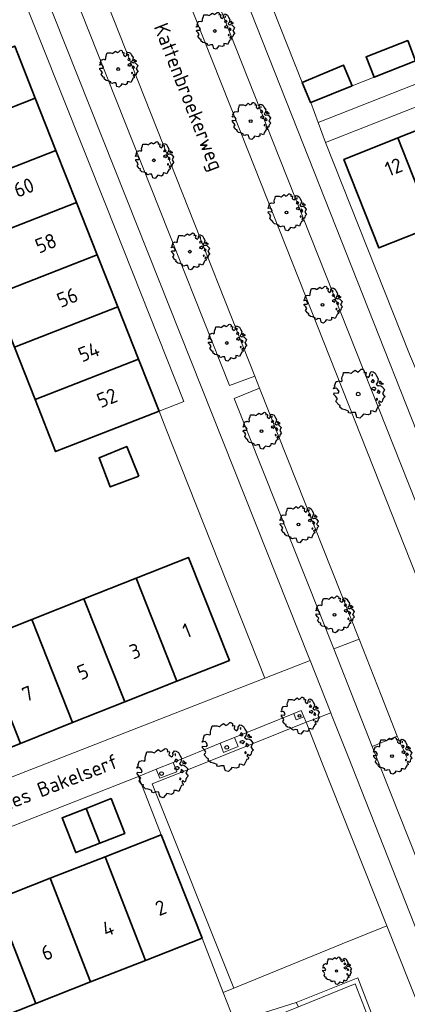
# Model space of a CAD drawing. Header units: metres. Extents: x 152391 to 157968, y 462336 to 467280.
# Tile 195 of 256: x 154579 to 154615, y 464770 to 464861. Entities that reach past the tile are written whole.
import ezdxf
from ezdxf.enums import TextEntityAlignment as Align

# ---------------------------------------------------------------- set-up
doc = ezdxf.new("R2010")
doc.units = ezdxf.units.M
doc.header["$LTSCALE"] = 0.75
doc.layers.get('0').update_dxf_attribs({"lineweight": 25})
for name, color, linetype, lineweight in [('B-GV-GR-BOOM-S', 252, 'Continuous', 25), ('B-WE-GR-GROENVOORZIENING-GV', 251, 'Continuous', 18), ('B-WE-OG-BEBOUWING-GV', 6, 'Continuous', 35), ('B-WE-OG-BEBOUWING-T18', 1, 'Continuous', 18), ('B-WE-OG-TERREIN_CULTUURSCHEIDING-GV', 251, 'Continuous', 18), ('B-WE-OG-TOPOGRAFIE-T18', 1, 'Continuous', 18), ('B-WE-OG-WATER_SLOOT-GV', 251, 'Continuous', 18), ('B-WE-VH-VERHARDING_ASFALT-GV', 251, 'Continuous', 18), ('B-WE-VH-VERHARDING_BETON-GV', 251, 'Continuous', 18), ('B-WE-VH-VERHARDING_BETONSTRAATSTEEN-GV', 251, 'Continuous', 18), ('B-WE-VH-VERHARDING_TEGEL-GV', 251, 'Continuous', 18)]:
    doc.layers.add(name, color=color, linetype=linetype, lineweight=lineweight)
doc.styles.add('NLCS-ISO-M750-T18', font='NLCS-ISO.ttf', dxfattribs={"height": 1.35})

# ---------------------------------------------------------------- blocks, each defined once
blk = doc.blocks.new('SGR-BOOM_21_30')
at = {"linetype": 'Continuous'}
for p, q in [((-1.458, 0.858), (-1.342, 0.908)), ((-1.342, 0.908), (-1.179, 0.858)), ((-1.179, 0.858), (-1.121, 0.924)), ((-1.133, 1.088), (-1.109, 1.187)), ((-1.121, 0.924), (-1.133, 1.088)), ((-1.109, 1.187), (-1.051, 1.335)), ((-1.051, 1.335), (-1.016, 1.499)), ((-1.016, 1.499), (-0.668, 1.499)), ((-0.668, 1.499), (-0.516, 1.433)), ((-0.516, 1.433), (-0.47, 1.45)), ((-0.47, 1.45), (-0.365, 1.548)), ((-0.365, 1.548), (-0.226, 1.647)), ((-0.226, 1.647), (-0.133, 1.581)), ((-0.133, 1.581), (-0.063, 1.515)), ((-0.063, 1.515), (0.065, 1.581)), ((0.065, 1.581), (0.205, 1.712)), ((0.205, 1.712), (0.263, 1.729)), ((0.263, 1.729), (0.333, 1.696)), ((0.333, 1.696), (0.391, 1.647)), ((0.402, 1.532), (0.379, 1.499)), ((0.379, 1.499), (0.53, 1.515)), ((0.391, 1.647), (0.402, 1.532)), ((0.542, 1.483), (0.507, 1.285)), ((0.507, 1.285), (0.565, 1.236)), ((0.53, 1.515), (0.542, 1.483)), ((0.565, 1.236), (0.693, 1.154)), ((0.693, 1.154), (0.751, 1.203)), ((0.751, 1.203), (0.798, 1.285)), ((0.786, 1.4), (0.891, 1.565)), ((0.798, 1.285), (0.786, 1.4)), ((0.891, 1.565), (1.019, 1.532)), ((0.937, 0.908), (0.891, 0.875)), ((0.972, 1.368), (0.926, 1.335)), ((0.926, 1.335), (0.949, 1.253)), ((0.972, 0.973), (0.937, 0.908)), ((0.949, 1.253), (0.961, 1.236)), ((0.961, 1.269), (0.972, 1.368)), ((1.03, 0.973), (0.972, 0.973)), ((1.019, 1.532), (1.158, 1.45)), ((1.077, 0.94), (1.03, 0.973)), ((1.124, 0.875), (1.077, 0.94)), ((1.158, 1.45), (1.251, 1.269)), ((1.251, 1.269), (1.379, 1.055)), ((1.379, 1.055), (1.321, 0.793)), ((-1.703, 0.365), (-1.656, 0.48)), ((-1.493, 0.415), (-1.703, 0.365)), ((-1.679, -0.029), (-1.668, 0.086)), ((-1.668, 0.086), (-1.389, 0.07)), ((-1.656, 0.48), (-1.598, 0.53)), ((-1.633, 0.579), (-1.528, 0.875)), ((-1.598, 0.53), (-1.633, 0.579)), ((-1.528, 0.875), (-1.458, 0.858)), ((-1.423, 0.333), (-1.493, 0.415)), ((-1.33, 0.185), (-1.423, 0.333)), ((-1.389, 0.07), (-1.33, 0.185)), ((0.891, 0.875), (0.926, 0.825)), ((0.926, 0.415), (0.891, 0.333)), ((0.891, 0.333), (1.03, 0.316)), ((0.926, 0.825), (0.984, 0.842)), ((1.054, 0.464), (0.926, 0.415)), ((0.984, 0.842), (1.03, 0.776)), ((1.03, 0.776), (1.077, 0.842)), ((1.03, 0.316), (1.112, 0.251)), ((1.112, 0.464), (1.054, 0.464)), ((1.077, 0.842), (1.124, 0.875)), ((1.217, 0.398), (1.112, 0.464)), ((1.112, 0.251), (1.205, 0.365)), ((1.205, 0.365), (1.24, 0.415)), ((1.321, 0.793), (1.228, 0.694)), ((1.228, 0.694), (1.275, 0.628)), ((1.275, 0.628), (1.379, 0.563)), ((1.344, 0.185), (1.31, 0.103)), ((1.434, 0.049), (1.31, 0.103)), ((1.356, 0.3), (1.344, 0.234)), ((1.344, 0.234), (1.344, 0.185)), ((1.426, 0.234), (1.356, 0.3)), ((1.379, 0.563), (1.438, 0.595)), ((1.472, 0.201), (1.426, 0.234)), ((1.434, 0.049), (1.507, 0.136)), ((1.472, 0.858), (1.438, 0.809)), ((1.438, 0.809), (1.461, 0.743)), ((1.438, 0.595), (1.565, 0.563)), ((1.461, 0.743), (1.531, 0.694)), ((1.542, 0.858), (1.472, 0.858)), ((1.507, 0.136), (1.472, 0.201)), ((1.531, 0.727), (1.635, 0.678)), ((1.531, 0.694), (1.542, 0.727)), ((1.624, 0.76), (1.542, 0.858)), ((1.565, 0.563), (1.635, 0.513)), ((1.728, 0.71), (1.624, 0.76)), ((1.635, 0.678), (1.728, 0.71)), ((1.635, 0.513), (1.81, 0.316)), ((1.717, 0.103), (1.67, 0.037)), ((1.67, 0.037), (1.763, -0.094)), ((1.81, 0.316), (1.717, 0.103)), ((-1.54, -0.177), (-1.679, -0.029)), ((-1.551, -0.505), (-1.493, -0.423)), ((-1.354, -0.752), (-1.551, -0.505)), ((-1.435, -0.324), (-1.54, -0.177)), ((-1.493, -0.423), (-1.435, -0.324)), ((-1.249, -0.784), (-1.354, -0.752)), ((-1.272, -0.899), (-1.249, -0.784)), ((-1.109, -1.047), (-1.272, -0.899)), ((1.286, -0.292), (1.24, -0.357)), ((1.24, -0.357), (1.251, -0.423)), ((1.263, -0.423), (1.333, -0.407)), ((1.333, -0.341), (1.286, -0.292)), ((1.356, -0.883), (1.286, -1.014)), ((1.333, -0.407), (1.333, -0.341)), ((1.368, -0.834), (1.356, -0.883)), ((1.484, -0.801), (1.368, -0.834)), ((1.461, -0.472), (1.391, -0.587)), ((1.391, -0.587), (1.426, -0.637)), ((1.426, -0.637), (1.496, -0.702)), ((1.577, -0.587), (1.461, -0.472)), ((1.496, -0.702), (1.484, -0.801)), ((1.658, -0.522), (1.577, -0.587)), ((1.682, -0.423), (1.658, -0.522)), ((1.717, -0.308), (1.682, -0.423)), ((1.845, -0.177), (1.717, -0.308)), ((1.763, -0.094), (1.845, -0.177)), ((-0.912, -1.08), (-1.109, -1.047)), ((-0.668, -1.179), (-0.912, -1.08)), ((-0.679, -1.294), (-0.668, -1.179)), ((-0.551, -1.326), (-0.679, -1.294)), ((-0.4, -1.261), (-0.551, -1.326)), ((-0.191, -1.277), (-0.4, -1.261)), ((-0.156, -1.425), (-0.191, -1.277)), ((-0.133, -1.491), (-0.156, -1.425)), ((-0.098, -1.606), (-0.133, -1.491)), ((0.112, -1.671), (-0.098, -1.606)), ((0.251, -1.524), (0.112, -1.671)), ((0.356, -1.376), (0.251, -1.524)), ((0.682, -1.441), (0.356, -1.376)), ((0.833, -1.359), (0.682, -1.441)), ((0.844, -1.162), (0.833, -1.359)), ((1.03, -1.179), (0.844, -1.162)), ((1.182, -1.244), (1.03, -1.179)), ((1.286, -1.014), (1.182, -1.244))]:
    blk.add_line(p, q, dxfattribs=at)
blk.add_circle((0, 0), 0.126, dxfattribs=at)
blk = doc.blocks.new('SGR-BOOM_31_50')
at = {"linetype": 'Continuous'}
for p, q in [((-1.402, 1.78), (-1.355, 1.999)), ((-1.355, 1.999), (-0.89, 1.999)), ((-0.89, 1.999), (-0.688, 1.911)), ((-0.688, 1.911), (-0.626, 1.933)), ((-0.626, 1.933), (-0.487, 2.064)), ((-0.487, 2.064), (-0.301, 2.196)), ((-0.301, 2.196), (-0.177, 2.108)), ((-0.177, 2.108), (-0.084, 2.02)), ((-0.084, 2.02), (0.087, 2.108)), ((0.087, 2.108), (0.273, 2.283)), ((0.273, 2.283), (0.351, 2.305)), ((0.351, 2.305), (0.444, 2.261)), ((0.444, 2.261), (0.521, 2.196)), ((0.537, 2.042), (0.506, 1.999)), ((0.506, 1.999), (0.707, 2.02)), ((0.521, 2.196), (0.537, 2.042)), ((0.723, 1.977), (0.676, 1.714)), ((0.707, 2.02), (0.723, 1.977)), ((1.048, 1.867), (1.188, 2.086)), ((1.064, 1.714), (1.048, 1.867)), ((1.188, 2.086), (1.358, 2.042)), ((1.296, 1.823), (1.234, 1.78)), ((1.281, 1.692), (1.296, 1.823)), ((1.358, 2.042), (1.545, 1.933)), ((1.545, 1.933), (1.669, 1.692)), ((-2.177, 0.772), (-2.038, 1.166)), ((-2.038, 1.166), (-1.944, 1.144)), ((-1.944, 1.144), (-1.789, 1.21)), ((-1.789, 1.21), (-1.572, 1.144)), ((-1.572, 1.144), (-1.495, 1.232)), ((-1.51, 1.451), (-1.479, 1.582)), ((-1.495, 1.232), (-1.51, 1.451)), ((-1.479, 1.582), (-1.402, 1.78)), ((0.676, 1.714), (0.754, 1.648)), ((0.754, 1.648), (0.924, 1.539)), ((0.924, 1.539), (1.002, 1.604)), ((1.002, 1.604), (1.064, 1.714)), ((1.25, 1.21), (1.188, 1.166)), ((1.188, 1.166), (1.234, 1.101)), ((1.234, 1.78), (1.265, 1.67)), ((1.234, 1.101), (1.312, 1.122)), ((1.296, 1.298), (1.25, 1.21)), ((1.265, 1.67), (1.281, 1.648)), ((1.374, 1.298), (1.296, 1.298)), ((1.312, 1.122), (1.374, 1.035)), ((1.436, 1.254), (1.374, 1.298)), ((1.374, 1.035), (1.436, 1.122)), ((1.498, 1.166), (1.436, 1.254)), ((1.436, 1.122), (1.498, 1.166)), ((1.762, 1.057), (1.638, 0.925)), ((1.638, 0.925), (1.7, 0.838)), ((1.669, 1.692), (1.839, 1.407)), ((1.839, 1.407), (1.762, 1.057)), ((1.963, 1.144), (1.917, 1.079)), ((1.917, 1.079), (1.948, 0.991)), ((1.948, 0.991), (2.041, 0.925)), ((2.056, 1.144), (1.963, 1.144)), ((2.041, 0.969), (2.18, 0.903)), ((2.041, 0.925), (2.056, 0.969)), ((2.165, 1.013), (2.056, 1.144)), ((2.304, 0.947), (2.165, 1.013)), ((2.18, 0.903), (2.304, 0.947)), ((-2.27, 0.487), (-2.208, 0.641)), ((-1.991, 0.553), (-2.27, 0.487)), ((-2.239, -0.038), (-2.224, 0.115)), ((-2.224, 0.115), (-1.851, 0.093)), ((-2.208, 0.641), (-2.131, 0.706)), ((-2.131, 0.706), (-2.177, 0.772)), ((-1.898, 0.444), (-1.991, 0.553)), ((-1.774, 0.246), (-1.898, 0.444)), ((-1.851, 0.093), (-1.774, 0.246)), ((1.234, 0.553), (1.188, 0.444)), ((1.188, 0.444), (1.374, 0.422)), ((1.405, 0.619), (1.234, 0.553)), ((1.374, 0.422), (1.483, 0.334)), ((1.483, 0.619), (1.405, 0.619)), ((1.622, 0.531), (1.483, 0.619)), ((1.483, 0.334), (1.607, 0.487)), ((1.607, 0.487), (1.653, 0.553)), ((1.7, 0.838), (1.839, 0.75)), ((1.793, 0.246), (1.746, 0.137)), ((1.911, 0.065), (1.746, 0.137)), ((1.808, 0.4), (1.793, 0.312)), ((1.793, 0.312), (1.793, 0.246)), ((1.901, 0.312), (1.808, 0.4)), ((1.839, 0.75), (1.917, 0.794)), ((1.963, 0.268), (1.901, 0.312)), ((1.911, 0.065), (2.01, 0.181)), ((1.917, 0.794), (2.087, 0.75)), ((2.01, 0.181), (1.963, 0.268)), ((2.087, 0.75), (2.18, 0.684)), ((2.18, 0.684), (2.413, 0.422)), ((2.289, 0.137), (2.227, 0.049)), ((2.227, 0.049), (2.351, -0.126)), ((2.413, 0.422), (2.289, 0.137)), ((-2.053, -0.235), (-2.239, -0.038)), ((-2.069, -0.673), (-1.991, -0.564)), ((-1.805, -1.002), (-2.069, -0.673)), ((-1.913, -0.433), (-2.053, -0.235)), ((-1.991, -0.564), (-1.913, -0.433)), ((1.715, -0.389), (1.653, -0.476)), ((1.653, -0.476), (1.669, -0.564)), ((1.684, -0.564), (1.777, -0.542)), ((1.777, -0.454), (1.715, -0.389)), ((1.777, -0.542), (1.777, -0.454)), ((1.948, -0.63), (1.855, -0.783)), ((1.855, -0.783), (1.901, -0.849)), ((1.901, -0.849), (1.994, -0.936)), ((2.103, -0.783), (1.948, -0.63)), ((2.211, -0.695), (2.103, -0.783)), ((2.242, -0.564), (2.211, -0.695)), ((2.289, -0.411), (2.242, -0.564)), ((2.459, -0.235), (2.289, -0.411)), ((2.351, -0.126), (2.459, -0.235)), ((-1.665, -1.046), (-1.805, -1.002)), ((-1.696, -1.199), (-1.665, -1.046)), ((-1.479, -1.396), (-1.696, -1.199)), ((-1.216, -1.44), (-1.479, -1.396)), ((-0.89, -1.571), (-1.216, -1.44)), ((-0.906, -1.725), (-0.89, -1.571)), ((-0.735, -1.769), (-0.906, -1.725)), ((-0.533, -1.681), (-0.735, -1.769)), ((-0.254, -1.703), (-0.533, -1.681)), ((-0.208, -1.9), (-0.254, -1.703)), ((1.126, -1.55), (1.11, -1.812)), ((1.374, -1.571), (1.126, -1.55)), ((1.576, -1.659), (1.374, -1.571)), ((1.715, -1.352), (1.576, -1.659)), ((1.808, -1.177), (1.715, -1.352)), ((1.824, -1.112), (1.808, -1.177)), ((1.979, -1.068), (1.824, -1.112)), ((1.994, -0.936), (1.979, -1.068)), ((-0.177, -1.988), (-0.208, -1.9)), ((-0.13, -2.141), (-0.177, -1.988)), ((0.149, -2.229), (-0.13, -2.141)), ((0.335, -2.031), (0.149, -2.229)), ((0.475, -1.834), (0.335, -2.031)), ((0.909, -1.922), (0.475, -1.834)), ((1.11, -1.812), (0.909, -1.922))]:
    blk.add_line(p, q, dxfattribs=at)
blk.add_circle((0, 0), 0.169, dxfattribs=at)
blk = doc.blocks.new('SGR-BOOM_0_20')
at = {"linetype": 'Continuous'}
for p, q in [((-0.832, 0.89), (-0.788, 1.001)), ((-0.788, 1.001), (-0.762, 1.124)), ((-0.762, 1.124), (-0.501, 1.124)), ((-0.501, 1.124), (-0.387, 1.075)), ((-0.387, 1.075), (-0.352, 1.087)), ((-0.352, 1.087), (-0.274, 1.161)), ((-0.274, 1.161), (-0.169, 1.235)), ((-0.169, 1.235), (-0.099, 1.186)), ((-0.099, 1.186), (-0.047, 1.137)), ((-0.047, 1.137), (0.049, 1.186)), ((0.049, 1.186), (0.154, 1.284)), ((0.154, 1.284), (0.197, 1.297)), ((0.197, 1.297), (0.25, 1.272)), ((0.25, 1.272), (0.293, 1.235)), ((0.302, 1.149), (0.284, 1.124)), ((0.284, 1.124), (0.398, 1.137)), ((0.293, 1.235), (0.302, 1.149)), ((0.407, 1.112), (0.38, 0.964)), ((0.38, 0.964), (0.424, 0.927)), ((0.398, 1.137), (0.407, 1.112)), ((0.424, 0.927), (0.52, 0.865)), ((0.564, 0.902), (0.598, 0.964)), ((0.59, 1.05), (0.668, 1.173)), ((0.598, 0.964), (0.59, 1.05)), ((0.668, 1.173), (0.764, 1.149)), ((0.729, 1.026), (0.694, 1.001)), ((0.694, 1.001), (0.712, 0.939)), ((0.712, 0.939), (0.721, 0.927)), ((0.721, 0.952), (0.729, 1.026)), ((0.764, 1.149), (0.869, 1.087)), ((0.869, 1.087), (0.939, 0.952)), ((0.939, 0.952), (1.035, 0.792)), ((-1.277, 0.274), (-1.242, 0.36)), ((-1.12, 0.311), (-1.277, 0.274)), ((-1.259, -0.022), (-1.251, 0.065)), ((-1.251, 0.065), (-1.041, 0.052)), ((-1.242, 0.36), (-1.198, 0.397)), ((-1.225, 0.434), (-1.146, 0.656)), ((-1.198, 0.397), (-1.225, 0.434)), ((-1.146, 0.656), (-1.094, 0.644)), ((-1.068, 0.249), (-1.12, 0.311)), ((-1.094, 0.644), (-1.007, 0.681)), ((-0.998, 0.139), (-1.068, 0.249)), ((-1.041, 0.052), (-0.998, 0.139)), ((-1.007, 0.681), (-0.884, 0.644)), ((-0.884, 0.644), (-0.841, 0.693)), ((-0.85, 0.816), (-0.832, 0.89)), ((-0.841, 0.693), (-0.85, 0.816)), ((0.52, 0.865), (0.564, 0.902)), ((0.703, 0.681), (0.668, 0.656)), ((0.668, 0.656), (0.694, 0.619)), ((0.694, 0.311), (0.668, 0.249)), ((0.668, 0.249), (0.773, 0.237)), ((0.694, 0.619), (0.738, 0.631)), ((0.79, 0.348), (0.694, 0.311)), ((0.729, 0.73), (0.703, 0.681)), ((0.773, 0.73), (0.729, 0.73)), ((0.738, 0.631), (0.773, 0.582)), ((0.808, 0.705), (0.773, 0.73)), ((0.773, 0.582), (0.808, 0.631)), ((0.773, 0.237), (0.834, 0.188)), ((0.834, 0.348), (0.79, 0.348)), ((0.843, 0.656), (0.808, 0.705)), ((0.808, 0.631), (0.843, 0.656)), ((0.912, 0.299), (0.834, 0.348)), ((0.834, 0.188), (0.904, 0.274)), ((0.904, 0.274), (0.93, 0.311)), ((0.991, 0.594), (0.921, 0.521)), ((0.921, 0.521), (0.956, 0.471)), ((0.956, 0.471), (1.035, 0.422)), ((1.008, 0.139), (0.982, 0.077)), ((1.075, 0.037), (0.982, 0.077)), ((1.035, 0.792), (0.991, 0.594)), ((1.017, 0.225), (1.008, 0.176)), ((1.008, 0.176), (1.008, 0.139)), ((1.069, 0.176), (1.017, 0.225)), ((1.035, 0.422), (1.078, 0.447)), ((1.104, 0.151), (1.069, 0.176)), ((1.075, 0.037), (1.13, 0.102)), ((1.104, 0.644), (1.078, 0.607)), ((1.078, 0.607), (1.096, 0.557)), ((1.078, 0.447), (1.174, 0.422)), ((1.096, 0.557), (1.148, 0.521)), ((1.157, 0.644), (1.104, 0.644)), ((1.13, 0.102), (1.104, 0.151)), ((1.148, 0.545), (1.226, 0.508)), ((1.148, 0.521), (1.157, 0.545)), ((1.218, 0.57), (1.157, 0.644)), ((1.174, 0.422), (1.226, 0.385)), ((1.296, 0.533), (1.218, 0.57)), ((1.226, 0.508), (1.296, 0.533)), ((1.226, 0.385), (1.357, 0.237)), ((1.287, 0.077), (1.253, 0.028)), ((1.253, 0.028), (1.322, -0.071)), ((1.357, 0.237), (1.287, 0.077)), ((-1.155, -0.132), (-1.259, -0.022)), ((-1.164, -0.379), (-1.12, -0.317)), ((-1.015, -0.564), (-1.164, -0.379)), ((-1.076, -0.243), (-1.155, -0.132)), ((-1.12, -0.317), (-1.076, -0.243)), ((-0.937, -0.588), (-1.015, -0.564)), ((-0.954, -0.675), (-0.937, -0.588)), ((-0.832, -0.785), (-0.954, -0.675)), ((-0.684, -0.81), (-0.832, -0.785)), ((-0.501, -0.884), (-0.684, -0.81)), ((-0.509, -0.97), (-0.501, -0.884)), ((0.633, -0.872), (0.625, -1.019)), ((0.773, -0.884), (0.633, -0.872)), ((0.886, -0.933), (0.773, -0.884)), ((0.965, -0.761), (0.886, -0.933)), ((0.965, -0.219), (0.93, -0.268)), ((0.93, -0.268), (0.939, -0.317)), ((0.947, -0.317), (1, -0.305)), ((1, -0.256), (0.965, -0.219)), ((1.017, -0.662), (0.965, -0.761)), ((1, -0.305), (1, -0.256)), ((1.026, -0.625), (1.017, -0.662)), ((1.113, -0.601), (1.026, -0.625)), ((1.096, -0.354), (1.043, -0.44)), ((1.043, -0.44), (1.069, -0.477)), ((1.069, -0.477), (1.122, -0.527)), ((1.183, -0.44), (1.096, -0.354)), ((1.122, -0.527), (1.113, -0.601)), ((1.244, -0.391), (1.183, -0.44)), ((1.261, -0.317), (1.244, -0.391)), ((1.287, -0.231), (1.261, -0.317)), ((1.383, -0.132), (1.287, -0.231)), ((1.322, -0.071), (1.383, -0.132)), ((-0.413, -0.995), (-0.509, -0.97)), ((-0.3, -0.946), (-0.413, -0.995)), ((-0.143, -0.958), (-0.3, -0.946)), ((-0.117, -1.069), (-0.143, -0.958)), ((-0.099, -1.118), (-0.117, -1.069)), ((-0.073, -1.204), (-0.099, -1.118)), ((0.084, -1.254), (-0.073, -1.204)), ((0.188, -1.143), (0.084, -1.254)), ((0.267, -1.032), (0.188, -1.143)), ((0.511, -1.081), (0.267, -1.032)), ((0.625, -1.019), (0.511, -1.081))]:
    blk.add_line(p, q, dxfattribs=at)
blk.add_circle((0, 0), 0.0948, dxfattribs=at)

msp = doc.modelspace()

# ---------------------------------------------------------------- linework, layer by layer
at = {"layer": 'B-WE-GR-GROENVOORZIENING-GV'}
for points in [[(154605.387, 464796.62), (154605.15, 464797.205), (154604.466, 464796.928), (154604.695, 464796.35)], [(154597.693, 464794.181), (154598.006, 464793.34), (154599.357, 464793.883), (154599.019, 464794.718)], [(154591.818, 464791.798), (154592.146, 464790.96), (154593.695, 464791.558), (154593.357, 464792.422)]]:
    msp.add_lwpolyline(points, close=True, dxfattribs=at)
at = {"layer": 'B-WE-OG-BEBOUWING-GV'}
for points in [[(154571.173, 464849.794), (154580.689, 464853.512), (154578.792, 464858.309), (154569.275, 464854.591)], [(154615.667, 464856.945), (154614.95, 464858.82), (154611.11, 464857.31), (154611.86, 464855.442)], [(154609.83, 464854.64), (154609.04, 464856.56), (154605.241, 464854.97), (154606.003, 464853.123), (154606.021, 464853.13)], [(154580.689, 464853.512), (154571.173, 464849.794), (154573.07, 464844.998), (154582.587, 464848.715)], [(154618.795, 464851.731), (154614.052, 464849.858), (154617.263, 464841.705), (154617.302, 464841.591), (154618.274, 464839.186), (154623.014, 464841.062)], [(154617.263, 464841.705), (154614.052, 464849.858), (154609.07, 464847.89), (154612.3, 464839.74)], [(154584.485, 464843.918), (154582.587, 464848.715), (154573.07, 464844.998), (154574.968, 464840.201)], [(154576.866, 464835.404), (154586.382, 464839.121), (154584.485, 464843.918), (154574.968, 464840.201)], [(154578.764, 464830.607), (154588.28, 464834.324), (154586.382, 464839.121), (154576.866, 464835.404)], [(154580.661, 464825.81), (154590.177, 464829.527), (154588.28, 464834.324), (154578.764, 464830.607)], [(154590.177, 464829.527), (154580.661, 464825.81), (154582.559, 464821.013), (154592.075, 464824.73)], [(154590.205, 464818.765), (154589.097, 464821.495), (154586.556, 464820.427), (154587.583, 464817.765)], [(154589.962, 464809.375), (154593.72, 464799.893), (154598.551, 464801.81), (154594.77, 464811.28)], [(154593.72, 464799.893), (154589.962, 464809.375), (154585.159, 464807.471), (154588.918, 464797.986)], [(154585.159, 464807.471), (154580.356, 464805.568), (154584.116, 464796.08), (154588.918, 464797.986)], [(154575.553, 464803.664), (154579.314, 464794.174), (154584.116, 464796.08), (154580.356, 464805.568)], [(154570.75, 464801.761), (154574.512, 464792.268), (154579.314, 464794.174), (154575.553, 464803.664)], [(154586.616, 464784.99), (154588.916, 464785.888), (154587.662, 464789.096), (154585.362, 464788.198)], [(154585.362, 464788.198), (154583.159, 464787.337), (154584.412, 464784.129), (154586.616, 464784.99)], [(154596.041, 464776.258), (154592.274, 464785.76), (154587.105, 464783.739), (154590.83, 464774.21)], [(154590.83, 464774.21), (154587.105, 464783.739), (154582.052, 464781.764), (154585.78, 464772.226)], [(154582.052, 464781.764), (154576.999, 464779.789), (154580.731, 464770.242), (154585.78, 464772.226)], [(154575.682, 464768.257), (154580.731, 464770.242), (154576.999, 464779.789), (154571.946, 464777.814)]]:
    msp.add_lwpolyline(points, close=True, dxfattribs=at)
at = {"layer": 'B-WE-OG-TERREIN_CULTUURSCHEIDING-GV'}
for points in [[(154619.245, 464807.405), (154602.517, 464849.637), (154593.6, 464872.146)], [(154591.262, 464871.354), (154591.3, 464871.229), (154600.226, 464848.735), (154603.2, 464841.24), (154616.947, 464806.52), (154619.245, 464807.405)], [(154583.263, 464865.653), (154591.347, 464845.242), (154598.54, 464827.08), (154600.876, 464827.961), (154593.685, 464846.164), (154586.05, 464865.49)], [(154613.99, 464794.846), (154611.68, 464793.88), (154623.39, 464764.4), (154623.474, 464764.363), (154630.377, 464773.279), (154630.742, 464773.716), (154625.583, 464779.445), (154625.557, 464779.475), (154625.35, 464779.71)]]:
    msp.add_lwpolyline(points, dxfattribs=at)
msp.add_lwpolyline([(154601.314, 464826.859), (154598.99, 464825.9), (154608.16, 464802.88), (154610.47, 464803.77)], close=True, dxfattribs=at)
msp.add_lwpolyline([(154614.909, 464792.809, -0.014221), (154613.99, 464794.846)], format="xyb", dxfattribs=at)
at = {"layer": 'B-WE-OG-WATER_SLOOT-GV'}
msp.add_lwpolyline([(154613.01, 464777.38), (154608.925, 464775.74), (154598.952, 464771.662), (154597.98, 464771.268), (154598.988, 464768.672), (154599.037, 464768.547), (154604.695, 464770.331), (154610.35, 464772.601), (154614.278, 464762.399), (154618.213, 464764.004), (154618.338, 464764.055)], close=True, dxfattribs=at)
msp.add_lwpolyline([(154553.348, 464739.657), (154613.434, 464763.525), (154612.2, 464766.699), (154612.148, 464766.832), (154611.852, 464767.594), (154611.838, 464767.631), (154610.121, 464772.045), (154604.906, 464769.95), (154601.498, 464768.558), (154533.057, 464741.354)], dxfattribs=at)
at = {"layer": 'B-WE-VH-VERHARDING_ASFALT-GV'}
for points in [[(154617.546, 464805), (154616.947, 464806.52), (154603.2, 464841.24), (154600.226, 464848.735), (154591.3, 464871.229), (154590.361, 464873.57)], [(154586.05, 464865.49), (154593.685, 464846.164), (154600.876, 464827.961), (154601.314, 464826.859), (154610.47, 464803.77), (154612.501, 464798.619), (154613.99, 464794.846)]]:
    msp.add_lwpolyline(points, dxfattribs=at)
msp.add_lwpolyline([(154613.99, 464794.846, 0.014221), (154614.909, 464792.809)], format="xyb", dxfattribs=at)
at = {"layer": 'B-WE-VH-VERHARDING_BETON-GV'}
msp.add_lwpolyline([(154613.434, 464763.525), (154613.798, 464762.589), (154608.375, 464760.44), (154608.508, 464760.045), (154614.278, 464762.399), (154610.35, 464772.601), (154604.695, 464770.331), (154604.906, 464769.95), (154610.121, 464772.045), (154611.838, 464767.631), (154611.852, 464767.594), (154612.148, 464766.832), (154612.2, 464766.699)], close=True, dxfattribs=at)
at = {"layer": 'B-WE-VH-VERHARDING_BETONSTRAATSTEEN-GV'}
for points in [[(154617.567, 464857.7), (154615.667, 464856.945), (154611.86, 464855.442), (154609.83, 464854.64), (154606.021, 464853.13), (154606.705, 464851.285), (154631.781, 464861.161), (154631.043, 464863.023), (154627.21, 464861.51), (154625.12, 464860.68), (154621.31, 464859.177)], [(154590.172, 464791.13), (154592.274, 464785.76), (154596.041, 464776.258), (154597.98, 464771.268), (154598.952, 464771.662), (154591.439, 464790.459), (154595.701, 464792.125), (154605.59, 464796.12), (154605.387, 464796.62), (154604.695, 464796.35), (154604.466, 464796.928), (154599.019, 464794.718), (154599.357, 464793.883), (154598.006, 464793.34), (154597.693, 464794.181), (154593.357, 464792.422), (154593.695, 464791.558), (154592.146, 464790.96), (154591.818, 464791.798)], [(154598.952, 464771.662), (154608.925, 464775.74), (154613.01, 464777.38), (154608.85, 464787.886), (154607.078, 464792.361), (154605.59, 464796.12), (154595.701, 464792.125), (154591.439, 464790.459)]]:
    msp.add_lwpolyline(points, close=True, dxfattribs=at)
at = {"layer": 'B-WE-VH-VERHARDING_TEGEL-GV'}
for points in [[(154623.191, 464804.579), (154624.888, 464805.249), (154617.259, 464824.546), (154616.46, 464826.721), (154615.9, 464828.11), (154615.117, 464829.965), (154607.37, 464849.435), (154606.705, 464851.285), (154606.021, 464853.13), (154606.003, 464853.123), (154605.241, 464854.97), (154597.132, 464875.411), (154595.805, 464878.91), (154595.551, 464879.71)], [(154622.3, 464806.41), (154604.84, 464850.553), (154594.561, 464876.54)], [(154594.561, 464876.54), (154604.84, 464850.553), (154622.3, 464806.41)], [(154593.6, 464872.146), (154602.517, 464849.637), (154619.245, 464807.405), (154620.243, 464804.956), (154621.4, 464802.7)], [(154577.292, 464868.56), (154579.119, 464863.959), (154587.2, 464843.611), (154594.34, 464825.63), (154592.075, 464824.73), (154592.704, 464823.129), (154601.791, 464800.183), (154605.975, 464801.786), (154605.888, 464802.005), (154589.056, 464844.339), (154580.147, 464866.738)], [(154580.147, 464866.738), (154589.056, 464844.339), (154605.888, 464802.005), (154605.975, 464801.786), (154607.869, 464796.983), (154607.94, 464796.801), (154609.458, 464792.951), (154624.849, 464753.913)], [(154623.39, 464764.4), (154611.68, 464793.88), (154608.16, 464802.88), (154598.99, 464825.9), (154601.314, 464826.859), (154600.876, 464827.961), (154598.54, 464827.08), (154591.347, 464845.242), (154583.263, 464865.653)]]:
    msp.add_lwpolyline(points, dxfattribs=at)
for points in [[(154606.705, 464851.285), (154607.37, 464849.435), (154632.506, 464859.328), (154631.781, 464861.161)], [(154610.47, 464803.77), (154608.16, 464802.88), (154611.68, 464793.88), (154613.99, 464794.846), (154612.501, 464798.619)], [(154607.869, 464796.983), (154605.975, 464801.786), (154601.791, 464800.183), (154561.025, 464784.252), (154558.009, 464785.547), (154560.452, 464779.454), (154590.172, 464791.13), (154591.818, 464791.798), (154593.357, 464792.422), (154597.693, 464794.181), (154599.019, 464794.718), (154604.466, 464796.928), (154605.15, 464797.205), (154605.387, 464796.62), (154605.59, 464796.12), (154606.047, 464796.268)], [(154609.458, 464792.951), (154607.94, 464796.801), (154607.869, 464796.983), (154606.047, 464796.268), (154605.59, 464796.12), (154607.078, 464792.361), (154608.85, 464787.886), (154613.01, 464777.38), (154618.338, 464764.055), (154621.89, 464755.172), (154622.73, 464753.07), (154624.849, 464753.913)]]:
    msp.add_lwpolyline(points, close=True, dxfattribs=at)

# ---------------------------------------------------------------- block references
at = {"layer": 'B-GV-GR-BOOM-S', "transparency": 33554559}
for name, p in [('SGR-BOOM_21_30', (154597.2, 464859.7)), ('SGR-BOOM_21_30', (154588.3, 464856.2)), ('SGR-BOOM_21_30', (154600.5, 464851.4)), ('SGR-BOOM_21_30', (154591.6, 464847.8)), ('SGR-BOOM_21_30', (154603.8, 464843)), ('SGR-BOOM_21_30', (154594.9, 464839.4)), ('SGR-BOOM_21_30', (154607.1, 464834.5)), ('SGR-BOOM_21_30', (154598.3, 464831)), ('SGR-BOOM_31_50', (154610.4, 464826.3)), ('SGR-BOOM_21_30', (154601.5, 464822.9)), ('SGR-BOOM_21_30', (154604.9, 464814.3)), ('SGR-BOOM_21_30', (154608.2, 464806)), ('SGR-BOOM_21_30', (154605, 464796.7)), ('SGR-BOOM_31_50', (154598.3, 464793.8)), ('SGR-BOOM_21_30', (154613.5, 464793)), ('SGR-BOOM_31_50', (154592.3, 464791.4)), ('SGR-BOOM_0_20', (154608.403, 464773.233))]:
    msp.add_blockref(name, p, dxfattribs=at)

# ---------------------------------------------------------------- texts
at = {"layer": 'B-WE-OG-BEBOUWING-T18', "style": 'NLCS-ISO-M750-T18'}
for s, rotation, p in [('12', 21.6, (154613.652, 464847.185)), ('60', 21.6, (154579.636, 464845.3)), ('58', 21.6, (154581.66, 464840.186)), ('56', 21.6, (154583.639, 464835.183)), ('54', 21.6, (154585.615, 464830.185)), ('52', 21.6, (154587.291, 464825.95)), ('1', 21.7, (154594.624, 464804.555)), ('3', 21.7, (154589.854, 464802.661)), ('5', 21.7, (154585.061, 464800.759)), ('7', 21.7, (154579.983, 464798.743)), ('2', 21.5, (154592.226, 464779.057)), ('4', 21.5, (154587.378, 464777.151)), ('6', 21.5, (154581.756, 464774.942))]:
    msp.add_text(s, height=1.35, rotation=rotation, dxfattribs=at).set_placement(p, align=Align.MIDDLE)
at = {"layer": 'B-WE-OG-TOPOGRAFIE-T18', "style": 'NLCS-ISO-M750-T18'}
for s, rotation, p in [('Kattenbroekerweg', 291.4, (154594.618, 464853.563)), ('Kees Bakelserf', 21.1, (154582.414, 464790.388))]:
    msp.add_text(s, height=1.35, rotation=rotation, dxfattribs=at).set_placement(p, align=Align.MIDDLE)

doc.saveas('drawing.dxf')
